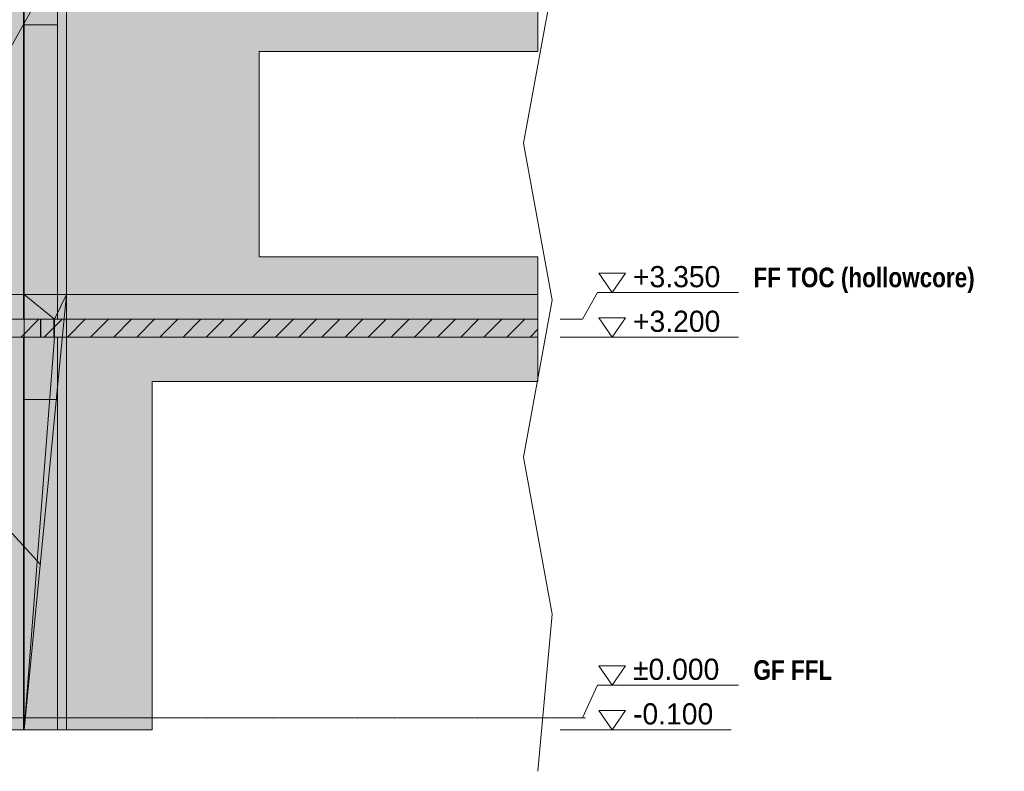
# Model space of a CAD drawing. Header units: millimetres. Extents: x -2200 to 20713, y -2973 to 10107.
# Tile 19 of 33: x 12410 to 20686, y -450 to 5868. Entities that reach past the tile are written whole.
import ezdxf

# ---------------------------------------------------------------- set-up
doc = ezdxf.new("R2010")
doc.units = ezdxf.units.MM
doc.linetypes.add('DASHED', pattern=[1.524, 1.27, -0.254])
for name, color, linetype in [('FILL-EPS', 7, 'Continuous'), ('FILL-INK', 7, 'Continuous'), ('FILL-LIGHT', 7, 'Continuous'), ('FILL-WHITE', 7, 'Continuous'), ('LINE-CORE', 7, 'Continuous'), ('LINE-INK', 7, 'Continuous'), ('LINE-STEEL-DASH', 7, 'DASHED'), ('LINE-STEEL_GREY', 7, 'Continuous'), ('TEXT-INK', 7, 'Continuous'), ('TEXT-STEEL', 7, 'Continuous')]:
    doc.layers.add(name, color=color, linetype=linetype)
doc.styles.add('OpenSansCondensed-Bold', font='OpenSansCondensed-Bold.ttf')

msp = doc.modelspace()

# ---------------------------------------------------------------- hatches: boundary and pattern name
at = {"layer": 'FILL-EPS', "true_color": 0xccffff}
h = msp.add_hatch(color=256, dxfattribs=at)
h.dxf.hatch_style = 1
h.paths.add_polyline_path([(12607.8, 3200), (12728.8, 3200), (12728.8, 2678.7), (12728.8, 2675.5), (12451.2, 2675.5), (12443, 2675.5), (12443, 2678.7), (12443, 3200), (12606, 3200)])
at = {"layer": 'FILL-INK', "true_color": 0x1a1a1f}
h = msp.add_hatch(color=256, dxfattribs=at)
h.dxf.hatch_style = 1
h.paths.add_polyline_path([(12586.1, 1287.5), (12432.7, 1384.1), (12502.6, 1448.4)])
at = {"layer": 'FILL-LIGHT', "true_color": 0xcccccf}
h = msp.add_hatch(color=256, dxfattribs=at)
h.dxf.hatch_style = 1
h.paths.add_polyline_path([(12584.8, 3350), (12584.8, 3204.1), (12584.8, 3200), (12413.5, 3200), (6371.2, 3200), (6371.2, 3345.9), (6371.2, 3350), (6542.5, 3350)])
h = msp.add_hatch(color=256, dxfattribs=at)
h.dxf.hatch_style = 1
h.paths.add_polyline_path([(16765.5, 3350), (16765.5, 3200), (12587.2, 3200), (12587.2, 3345.9), (12587.2, 3350), (12758.6, 3350)])
at = {"layer": 'FILL-WHITE', "true_color": 0xffffff}
h = msp.add_hatch(color=256, dxfattribs=at)
h.dxf.hatch_style = 1
h.paths.add_polyline_path([(9478, 9805.3), (12447.3, 6836), (12447.3, 3557.6), (11696, 3557.6), (11696, 6275), (10662, 6275), (10662, 6350), (10651.9, 6511.1), (10621.7, 6669.4), (10571.9, 6822.2), (10503.4, 6967), (10417.4, 7101.2), (10315.4, 7222.6), (10199, 7329), (10070.3, 7418.7), (9931.4, 7490.1), (9784.8, 7541.9), (9633, 7573.4), (9478.5, 7584), (9324, 7573.4), (9172.2, 7541.9), (9025.6, 7490.1), (8886.8, 7418.7), (8758, 7329), (8641.6, 7222.6), (8539.6, 7101.2), (8453.6, 6967), (8385.1, 6822.2), (8335.3, 6669.4), (8305.1, 6511.1), (8295, 6350), (8295, 6275), (7261, 6275), (7261, 3557.6), (6508.8, 3557.6), (6508.8, 6836.1)])
h = msp.add_hatch(color=256, dxfattribs=at)
h.dxf.hatch_style = 1
h.paths.add_polyline_path([(9478, 9805.3), (12447.3, 6836), (12447.3, 3557.6), (11696, 3557.6), (11696, 6275), (10662, 6275), (10662, 6350), (10651.9, 6511.1), (10621.7, 6669.4), (10571.9, 6822.2), (10503.4, 6967), (10417.4, 7101.2), (10315.4, 7222.6), (10199, 7329), (10070.3, 7418.7), (9931.4, 7490.1), (9784.8, 7541.9), (9633, 7573.4), (9478.5, 7584), (9324, 7573.4), (9172.2, 7541.9), (9025.6, 7490.1), (8886.8, 7418.7), (8758, 7329), (8641.6, 7222.6), (8539.6, 7101.2), (8453.6, 6967), (8385.1, 6822.2), (8335.3, 6669.4), (8305.1, 6511.1), (8295, 6350), (8295, 6275), (7261, 6275), (7261, 3557.6), (6508.8, 3557.6), (6508.8, 6836.1)])
h = msp.add_hatch(color=256, dxfattribs=at)
h.dxf.hatch_style = 1
h.paths.add_polyline_path([(12443, 9227), (12728.8, 9227), (12728.8, 3350), (12443, 3350)])
h = msp.add_hatch(color=256, dxfattribs=at)
h.dxf.hatch_style = 1
h.paths.add_polyline_path([(12803.1, 6480.2), (12803.1, 3557.6), (12803.1, 3557.6), (12447.3, 3557.6), (12447.3, 6836)])
h = msp.add_hatch(color=256, dxfattribs=at)
h.dxf.hatch_style = 1
h.paths.add_polyline_path([(12447.5, 6835.8), (12447.5, 6835.8), (12803.1, 6480.2), (12803.1, 6480.2), (12803.1, 3557.6), (12447.5, 3557.6), (12447.3, 3556), (12447.3, 3556), (12447.3, 6836)])
h = msp.add_hatch(color=256, dxfattribs=at)
h.dxf.hatch_style = 1
h.paths.add_polyline_path([(12728.8, 6674.1), (12728.8, 3350), (12728.8, 3350), (12443, 3350), (12443, 6674.1), (12443, 6674.1)])
h = msp.add_hatch(color=256, dxfattribs=at)
h.dxf.hatch_style = 1
h.paths.add_polyline_path([(12803.1, 6425), (12803.1, 3557.6), (12803.1, 3557.6), (12447.5, 3557.6), (12447.5, 6425), (12447.5, 6425)])
h = msp.add_hatch(color=256, dxfattribs=at)
h.dxf.hatch_style = 1
h.paths.add_polyline_path([(12447.5, 3557.6), (12447.5, 6425), (12803.1, 6425), (12803.1, 6425), (12803.1, 3557.6), (12447.5, 3557.6)])
h = msp.add_hatch(color=256, dxfattribs=at)
h.dxf.hatch_style = 1
h.paths.add_polyline_path([(12803.1, 6425), (12803.1, 3557.6), (12803.1, 3557.6), (12447.5, 3557.6), (12447.5, 6425), (12447.5, 6425)])
h = msp.add_hatch(color=256, dxfattribs=at)
h.dxf.hatch_style = 1
h.paths.add_polyline_path([(12447.5, 3557.6), (12447.5, 6425), (12803.1, 6425), (12803.1, 6425), (12803.1, 3557.6), (12447.5, 3557.6)])
h = msp.add_hatch(color=256, dxfattribs=at)
h.dxf.hatch_style = 1
h.paths.add_polyline_path([(12803.1, 6425), (12803.1, 6425), (16765.5, 6425), (16765.5, 5600.5), (14422.5, 5600.5), (14422.5, 3875), (16765.5, 3875), (16765.5, 3557.6), (12803.1, 3557.6), (12803.1, 6425)])
h = msp.add_hatch(color=256, dxfattribs=at)
h.dxf.hatch_style = 1
h.paths.add_polyline_path([(12803.1, 6425), (16765.5, 6425), (16765.5, 5600.5), (14422.5, 5600.5), (14422.5, 3875), (16765.5, 3875), (16765.5, 3557.6), (12803.1, 3557.6)])
h = msp.add_hatch(color=256, dxfattribs=at)
h.dxf.hatch_style = 1
h.paths.add_polyline_path([(12443, 3350), (12443, 5825.5), (12728.8, 5825.5), (12728.8, 5825.5), (12728.8, 3350), (12443, 3350)])
h = msp.add_hatch(color=256, dxfattribs=at)
h.dxf.hatch_style = 1
h.paths.add_polyline_path([(12728.8, 5825.5), (12728.8, 3350), (12728.8, 3350), (12443, 3350), (12443, 5825.5), (12443, 5825.5)])
h = msp.add_hatch(color=256, dxfattribs=at)
h.dxf.hatch_style = 1
h.paths.add_polyline_path([(12803.2, 3559.2), (12803.2, 3559.2), (12803.2, 3559.2), (12803.4, 3559.1), (12803, 3557.6)])
h = msp.add_hatch(color=256, dxfattribs=at)
h.dxf.hatch_style = 1
h.paths.add_polyline_path([(12803.2, 3559.2), (12803.2, 3559.2), (12803.2, 3559.2), (12803.4, 3559.1), (12803, 3557.6)])
h = msp.add_hatch(color=256, dxfattribs=at)
h.dxf.hatch_style = 1
h.paths.add_polyline_path([(6507.2, 3351.2), (6508.8, 3351.3), (6508.8, 3557.6), (7261, 3557.6), (7261, 3498.7), (11696, 3498.7), (11696, 3557.6), (12447.2, 3557.6), (12447.2, 3351.3), (6508.8, 3351.3), (6508.8, 3351.3), (6507.2, 3351.2)])
h = msp.add_hatch(color=256, dxfattribs=at)
h.dxf.hatch_style = 1
h.paths.add_polyline_path([(7261, 3557.6), (7261, 3498.7), (11696, 3498.7), (11696, 3557.6), (12447.2, 3557.6), (12447.2, -100), (11846, -100), (11846, 2825.5), (7110.5, 2825.5), (7110.5, -100), (6508.8, -100), (6508.8, 3557.6)])
h = msp.add_hatch(color=256, dxfattribs=at)
h.dxf.hatch_style = 1
h.paths.add_polyline_path([(12447.2, 3557.6), (12447.4, 3557.6), (12447.4, 3558), (12447.4, 3557.6), (12803, 3557.6), (12803, -100), (12447.4, -100), (12447.3, -101.6), (12447.3, -101.6), (12447.3, -101.6), (12447.2, -101.6), (12447.2, 3198.7), (12447.4, 3198.7), (12697.2, 3198.7), (12697.2, 3351.3), (12447.2, 3351.3)])
h = msp.add_hatch(color=256, dxfattribs=at)
h.dxf.hatch_style = 1
h.paths.add_polyline_path([(12803, 3557.6), (12803, -100), (12803, -100), (12447.2, -100), (12447.2, 3557.6), (12447.2, 3557.6)])
h = msp.add_hatch(color=256, dxfattribs=at)
h.dxf.hatch_style = 1
h.paths.add_polyline_path([(12447.4, 3198.7), (12447.4, 3198.7), (12701.4, 3198.7), (12701.4, 3351.3), (12447.4, 3351.3), (12447.4, 3557.6), (12447.4, 3557.6), (12447.4, 3557.6), (12803, 3557.6), (12803, -100), (12803, -100), (12803.1, -101.6), (12803.1, -101.6), (12803, -100), (12447.4, -100), (12447.4, 3198.7), (12447.4, 3198.7)])
h = msp.add_hatch(color=256, dxfattribs=at)
h.dxf.hatch_style = 1
h.paths.add_polyline_path([(12447.4, 3557.6), (12803, 3557.6), (12803, -100), (12447.4, -100), (12447.4, 3198.7), (12701.4, 3198.7), (12701.4, 3351.3), (12447.4, 3351.3)])
h = msp.add_hatch(color=256, dxfattribs=at)
h.dxf.hatch_style = 1
h.paths.add_polyline_path([(12803, -100), (12447.4, -100), (12803, 3557.4), (12802.9, 3557.4), (12701.4, 3351.3), (12447.4, 3557.6), (12803, 3557.6)])
h = msp.add_hatch(color=256, dxfattribs=at)
h.dxf.hatch_style = 1
h.paths.add_polyline_path([(12447.4, 3351.3), (12447.4, 3557.6), (12701.4, 3351.3)])
h = msp.add_hatch(color=256, dxfattribs=at)
h.dxf.hatch_style = 1
h.paths.add_polyline_path([(12701.4, 3198.7), (12701.4, 3351.3), (12803, 3557.6), (12803, 3557.6), (12447.4, -100)])
h = msp.add_hatch(color=256, dxfattribs=at)
h.dxf.hatch_style = 1
h.paths.add_polyline_path([(12447.4, 3557.6), (12803, 3557.6), (12803, 3351.3), (12447.4, 3351.3)])
h = msp.add_hatch(color=256, dxfattribs=at)
h.dxf.hatch_style = 1
h.paths.add_polyline_path([(12803, 3558), (12803, 3557.6), (12803, 3557.6)])
h = msp.add_hatch(color=256, dxfattribs=at)
h.dxf.hatch_style = 1
h.paths.add_polyline_path([(12803, 3557.6), (12803, 3557.6), (12803, 3557.6), (12803, 3557.6), (12803, 3557.6)])
h = msp.add_hatch(color=256, dxfattribs=at)
h.dxf.hatch_style = 1
h.paths.add_polyline_path([(12803, 3557.6), (16765.5, 3557.6), (16765.5, 2825.5), (13522.5, 2825.5), (13522.5, -100), (13522.5, -100), (13522.5, -100), (13522.5, -100), (12803, -100), (12803, 3557.6), (12803, 3557.6)])
h = msp.add_hatch(color=256, dxfattribs=at)
h.dxf.hatch_style = 1
h.paths.add_polyline_path([(12803, 3557.6), (16765.5, 3557.6), (16765.5, 3351.3), (12803, 3351.3)])
h = msp.add_hatch(color=256, dxfattribs=at)
h.dxf.hatch_style = 1
h.paths.add_polyline_path([(6508.8, 3351.3), (12447.2, 3351.3), (12447.2, 3351.3), (12447.2, 3198.7), (6508.8, 3198.7), (6508.8, 3198.7)])
h = msp.add_hatch(color=256, dxfattribs=at)
h.dxf.hatch_style = 1
h.paths.add_polyline_path([(12447.2, 3198.7), (12447.2, 3198.7), (12447.2, 3351.3), (12697.2, 3351.3), (12697.2, 3351.3), (12697.2, 3351.3), (12697.2, 3351.3), (12697.2, 3198.7), (12447.2, 3198.7), (12447.2, 3198.7)])
h = msp.add_hatch(color=256, dxfattribs=at)
h.dxf.hatch_style = 1
h.paths.add_polyline_path([(12701.4, 3351.3), (12803, 3351.3), (12803, 3198.7), (12701.4, 3198.7)])
h = msp.add_hatch(color=256, dxfattribs=at)
h.dxf.hatch_style = 1
h.paths.add_polyline_path([(12803, 3351.3), (16765.5, 3351.3), (16765.5, 3198.7), (12803, 3198.7), (12803, 3198.7)])
h = msp.add_hatch(color=256, dxfattribs=at)
h.dxf.hatch_style = 1
h.paths.add_polyline_path([(6508.8, 3198.7), (12447.2, 3198.7), (12447.2, -100), (11846, -100), (11846, 2825.5), (7110.5, 2825.5), (7110.5, -100), (6508.8, -100), (6508.8, -100), (6508.8, -100), (6508.8, -100), (6508.8, 3198.7), (6508.8, 3198.7)])
h = msp.add_hatch(color=256, dxfattribs=at)
h.dxf.hatch_style = 1
h.paths.add_polyline_path([(12447.4, 3200), (12447.4, 3198.7), (12728.8, 3198.7), (12728.8, -100), (12728.8, -100), (12728.8, -100), (12728.8, -100.4), (12728.8, -100), (12443, -100), (12443, 3200)])
h = msp.add_hatch(color=256, dxfattribs=at)
h.dxf.hatch_style = 1
h.paths.add_polyline_path([(12447.4, 3200), (12728.8, 3200), (12728.8, 3198.7), (12447.4, 3198.7)])
h = msp.add_hatch(color=256, dxfattribs=at)
h.dxf.hatch_style = 1
h.paths.add_polyline_path([(12447.4, 3198.7), (12701.4, 3198.7), (12447.4, -100)])
h = msp.add_hatch(color=256, dxfattribs=at)
h.dxf.hatch_style = 1
h.paths.add_polyline_path([(12447.4, -100), (12447.4, 3198.7), (12803, 3198.7), (12803, 3198.7), (12803, 3198.7), (12803, 3198.7), (12803, -100), (12447.4, -100), (12447.4, -100), (12447.4, -100)])
h = msp.add_hatch(color=256, dxfattribs=at)
h.dxf.hatch_style = 1
h.paths.add_polyline_path([(16765.5, 3198.7), (16765.5, 2825.5), (13522.5, 2825.5), (13522.5, -100), (12803, -100), (12803, 3198.7)])
h = msp.add_hatch(color=256, dxfattribs=at)
h.dxf.hatch_style = 1
h.paths.add_polyline_path([(12443, -100), (12443, -100), (12443, 2675.5), (12728.8, 2675.5), (12728.8, 2675.5), (12728.8, 2675.5), (12728.8, 2675.5), (12728.8, -100), (12443, -100), (12443, -100)])
h = msp.add_hatch(color=256, dxfattribs=at)
h.dxf.hatch_style = 1
h.paths.add_polyline_path([(12443, 2675.5), (12443, 2675.5), (12728.8, 2675.5), (12728.8, -100), (12728.8, -100), (12728.8, -100), (12728.8, -100), (12443, -100), (12443, 2675.5), (12443, 2675.5)])
h = msp.add_hatch(color=256, dxfattribs=at)
h.dxf.hatch_style = 1
h.paths.add_polyline_path([(12443, -100), (12443, -100), (12443, 2675.5), (12728.8, 2675.5), (12728.8, 2675.5), (12728.8, 2675.5), (12728.8, 2675.5), (12728.8, -100), (12443, -100), (12443, -100)])

# ---------------------------------------------------------------- linework, layer by layer
at = {"layer": 'LINE-CORE', "lineweight": 5}
msp.add_lwpolyline([(9478, 9805.3), (12447.3, 6836), (12447.3, 3557.6), (11696, 3557.6)], dxfattribs=at)
msp.add_lwpolyline([(9478, 9805.3), (12447.3, 6836), (12447.3, 3557.6), (11696, 3557.6)], dxfattribs=at)
for points in [[(12443, 9227), (12728.8, 9227), (12728.8, 3350), (12443, 3350)], [(12803.1, 6480.2), (12803.1, 3557.6), (12803.1, 3557.6), (12447.3, 3557.6), (12447.3, 6836)], [(12447.5, 6835.8), (12447.5, 6835.8), (12803.1, 6480.2), (12803.1, 6480.2), (12803.1, 3557.6), (12447.5, 3557.6), (12447.3, 3556), (12447.3, 3556), (12447.3, 6836)], [(12728.8, 6674.1), (12728.8, 3350), (12728.8, 3350), (12443, 3350), (12443, 6674.1), (12443, 6674.1)], [(12803.1, 6425), (12803.1, 3557.6), (12803.1, 3557.6), (12447.5, 3557.6), (12447.5, 6425), (12447.5, 6425)], [(12447.5, 3557.6), (12447.5, 6425), (12803.1, 6425), (12803.1, 6425), (12803.1, 3557.6), (12447.5, 3557.6)], [(12803.1, 6425), (12803.1, 3557.6), (12803.1, 3557.6), (12447.5, 3557.6), (12447.5, 6425), (12447.5, 6425)], [(12447.5, 3557.6), (12447.5, 6425), (12803.1, 6425), (12803.1, 6425), (12803.1, 3557.6), (12447.5, 3557.6)], [(12803.1, 6425), (12803.1, 6425), (16765.5, 6425), (16765.5, 5600.5), (14422.5, 5600.5), (14422.5, 3875), (16765.5, 3875), (16765.5, 3557.6), (12803.1, 3557.6), (12803.1, 6425)], [(12803.1, 6425), (16765.5, 6425), (16765.5, 5600.5), (14422.5, 5600.5), (14422.5, 3875), (16765.5, 3875), (16765.5, 3557.6), (12803.1, 3557.6)], [(12443, 3350), (12443, 5825.5), (12728.8, 5825.5), (12728.8, 5825.5), (12728.8, 3350), (12443, 3350)], [(12728.8, 5825.5), (12728.8, 3350), (12728.8, 3350), (12443, 3350), (12443, 5825.5), (12443, 5825.5)], [(12803.2, 3559.2), (12803.2, 3559.2), (12803.2, 3559.2), (12803.4, 3559.1), (12803, 3557.6)], [(12803.2, 3559.2), (12803.2, 3559.2), (12803.2, 3559.2), (12803.4, 3559.1), (12803, 3557.6)], [(6507.2, 3351.2), (6508.8, 3351.3), (6508.8, 3557.6), (7261, 3557.6), (7261, 3498.7), (11696, 3498.7), (11696, 3557.6), (12447.2, 3557.6), (12447.2, 3351.3), (6508.8, 3351.3), (6508.8, 3351.3), (6507.2, 3351.2)], [(7261, 3557.6), (7261, 3498.7), (11696, 3498.7), (11696, 3557.6), (12447.2, 3557.6), (12447.2, -100), (11846, -100), (11846, 2825.5), (7110.5, 2825.5), (7110.5, -100), (6508.8, -100), (6508.8, 3557.6)], [(12447.2, 3557.6), (12447.4, 3557.6), (12447.4, 3558), (12447.4, 3557.6), (12803, 3557.6), (12803, -100), (12447.4, -100), (12447.3, -101.6), (12447.3, -101.6), (12447.3, -101.6), (12447.2, -101.6), (12447.2, 3198.7), (12447.4, 3198.7), (12697.2, 3198.7), (12697.2, 3351.3), (12447.2, 3351.3)], [(12803, 3557.6), (12803, -100), (12803, -100), (12447.2, -100), (12447.2, 3557.6), (12447.2, 3557.6)], [(12447.4, 3198.7), (12447.4, 3198.7), (12701.4, 3198.7), (12701.4, 3351.3), (12447.4, 3351.3), (12447.4, 3557.6), (12447.4, 3557.6), (12447.4, 3557.6), (12803, 3557.6), (12803, -100), (12803, -100), (12803.1, -101.6), (12803.1, -101.6), (12803, -100), (12447.4, -100), (12447.4, 3198.7), (12447.4, 3198.7)], [(12447.4, 3557.6), (12803, 3557.6), (12803, -100), (12447.4, -100), (12447.4, 3198.7), (12701.4, 3198.7), (12701.4, 3351.3), (12447.4, 3351.3)], [(12803, -100), (12447.4, -100), (12803, 3557.4), (12802.9, 3557.4), (12701.4, 3351.3), (12447.4, 3557.6), (12803, 3557.6)], [(12447.4, 3351.3), (12447.4, 3557.6), (12701.4, 3351.3)], [(12701.4, 3198.7), (12701.4, 3351.3), (12803, 3557.6), (12803, 3557.6), (12447.4, -100)], [(12447.4, 3557.6), (12803, 3557.6), (12803, 3351.3), (12447.4, 3351.3)], [(12803, 3558), (12803, 3557.6), (12803, 3557.6)], [(12803, 3557.6), (12803, 3557.6), (12803, 3557.6), (12803, 3557.6), (12803, 3557.6)], [(12803, 3557.6), (16765.5, 3557.6), (16765.5, 2825.5), (13522.5, 2825.5), (13522.5, -100), (13522.5, -100), (13522.5, -100), (13522.5, -100), (12803, -100), (12803, 3557.6), (12803, 3557.6)], [(12803, 3557.6), (16765.5, 3557.6), (16765.5, 3351.3), (12803, 3351.3)], [(6508.8, 3351.3), (12447.2, 3351.3), (12447.2, 3351.3), (12447.2, 3198.7), (6508.8, 3198.7), (6508.8, 3198.7)], [(12447.2, 3198.7), (12447.2, 3198.7), (12447.2, 3351.3), (12697.2, 3351.3), (12697.2, 3351.3), (12697.2, 3351.3), (12697.2, 3351.3), (12697.2, 3198.7), (12447.2, 3198.7), (12447.2, 3198.7)], [(12701.4, 3351.3), (12803, 3351.3), (12803, 3198.7), (12701.4, 3198.7)], [(12803, 3351.3), (16765.5, 3351.3), (16765.5, 3198.7), (12803, 3198.7), (12803, 3198.7)], [(6508.8, 3198.7), (12447.2, 3198.7), (12447.2, -100), (11846, -100), (11846, 2825.5), (7110.5, 2825.5), (7110.5, -100), (6508.8, -100), (6508.8, -100), (6508.8, -100), (6508.8, -100), (6508.8, 3198.7), (6508.8, 3198.7)], [(12447.4, 3200), (12447.4, 3198.7), (12728.8, 3198.7), (12728.8, -100), (12728.8, -100), (12728.8, -100), (12728.8, -100.4), (12728.8, -100), (12443, -100), (12443, 3200)], [(12447.4, 3200), (12728.8, 3200), (12728.8, 3198.7), (12447.4, 3198.7)], [(12447.4, 3198.7), (12701.4, 3198.7), (12447.4, -100)], [(12447.4, -100), (12447.4, 3198.7), (12803, 3198.7), (12803, 3198.7), (12803, 3198.7), (12803, 3198.7), (12803, -100), (12447.4, -100), (12447.4, -100), (12447.4, -100)], [(16765.5, 3198.7), (16765.5, 2825.5), (13522.5, 2825.5), (13522.5, -100), (12803, -100), (12803, 3198.7)], [(12443, -100), (12443, -100), (12443, 2675.5), (12728.8, 2675.5), (12728.8, 2675.5), (12728.8, 2675.5), (12728.8, 2675.5), (12728.8, -100), (12443, -100), (12443, -100)], [(12443, 2675.5), (12443, 2675.5), (12728.8, 2675.5), (12728.8, -100), (12728.8, -100), (12728.8, -100), (12728.8, -100), (12443, -100), (12443, 2675.5), (12443, 2675.5)], [(12443, -100), (12443, -100), (12443, 2675.5), (12728.8, 2675.5), (12728.8, 2675.5), (12728.8, 2675.5), (12728.8, 2675.5), (12728.8, -100), (12443, -100), (12443, -100)]]:
    msp.add_lwpolyline(points, close=True, dxfattribs=at)
at = {"layer": 'LINE-INK', "lineweight": 5}
for p, q in [((16645.5, 4828.5), (16885.5, 6148.1)), ((12586, 6085.4), (11755, 4604.1)), ((16885.5, 3508.8), (16645.5, 4828.5)), ((17140.5, 3350), (17265.5, 3575)), ((17265.5, 3575), (18452.5, 3575)), ((16645.5, 2189.2), (16885.5, 3508.8)), ((16953, 3350), (17140.5, 3350)), ((16953, 3200), (17140.5, 3200)), ((17140.5, 3200), (17265.5, 3200)), ((17265.5, 3200), (18452.5, 3200)), ((12586.1, 1287.5), (11336.1, 2645.9)), ((16885.5, 869.6), (16645.5, 2189.2)), ((16765.5, -450), (16885.5, 869.6)), ((17140.5, 0), (17265.5, 275)), ((17265.5, 275), (18452.5, 275)), ((16953, 0), (17140.5, 0)), ((16953, -100), (17140.5, -100)), ((17140.5, -100), (17265.5, -100)), ((17265.5, -100), (18390.5, -100))]:
    msp.add_line(p, q, dxfattribs=at)
for points in [[(17390.5, 3575), (17278, 3737.5), (17503, 3737.5)], [(12584.8, 3350), (12584.8, 3204.1), (12584.8, 3200), (12413.5, 3200), (6371.2, 3200), (6371.2, 3345.9), (6371.2, 3350), (6542.5, 3350)], [(16765.5, 3350), (16765.5, 3200), (12587.2, 3200), (12587.2, 3345.9), (12587.2, 3350), (12758.6, 3350)], [(17390.5, 3200), (17278, 3362.5), (17503, 3362.5)], [(12607.8, 3200), (12728.8, 3200), (12728.8, 2678.7), (12728.8, 2675.5), (12451.2, 2675.5), (12443, 2675.5), (12443, 2678.7), (12443, 3200), (12606, 3200)], [(12451.2, 2675.5), (12443, 2675.5), (12443, 2678.7), (12443, 3200), (12606, 3200), (12607.8, 3200), (12728.8, 3200), (12728.8, 2678.7), (12728.8, 2675.5)], [(17390.5, 275), (17278, 437.5), (17503, 437.5)], [(17390.5, -100), (17278, 62.5), (17503, 62.5)]]:
    msp.add_lwpolyline(points, close=True, dxfattribs=at)
at = {"layer": 'LINE-STEEL-DASH', "lineweight": 5}
msp.add_line((-434.6, 0), (17165.5, 0), dxfattribs=at)
at = {"layer": 'LINE-STEEL_GREY', "lineweight": 5}
for p, q in [((12422.4, 3200), (12572.4, 3350)), ((12616.9, 3200), (12766.9, 3350)), ((12811.3, 3200), (12961.3, 3350)), ((13005.8, 3200), (13155.8, 3350)), ((13200.2, 3200), (13350.2, 3350)), ((13394.7, 3200), (13544.7, 3350)), ((13589.1, 3200), (13739.1, 3350)), ((13783.6, 3200), (13933.6, 3350)), ((13978.1, 3200), (14128.1, 3350)), ((14172.5, 3200), (14322.5, 3350)), ((14367, 3200), (14517, 3350)), ((14561.4, 3200), (14711.4, 3350)), ((14755.9, 3200), (14905.9, 3350)), ((14950.3, 3200), (15100.3, 3350)), ((15144.8, 3200), (15294.8, 3350)), ((15339.2, 3200), (15489.2, 3350)), ((15533.7, 3200), (15683.7, 3350)), ((15728.1, 3200), (15878.1, 3350)), ((15922.6, 3200), (16072.6, 3350)), ((16117.1, 3200), (16267.1, 3350)), ((16311.5, 3200), (16461.5, 3350)), ((16506, 3200), (16656, 3350)), ((16700.4, 3200), (16765.5, 3265))]:
    msp.add_line(p, q, dxfattribs=at)

# ---------------------------------------------------------------- texts
at = {"layer": 'TEXT-INK'}
for s, p in [('+3.350', (17565.5, 3618.8)), ('+3.200', (17565.5, 3243.8)), ('±0.000', (17565.5, 318.7)), ('-0.100', (17565.5, -56.3))]:
    msp.add_text(s, height=177.8, dxfattribs=at).set_placement(p)
at = {"layer": 'TEXT-STEEL', "style": 'OpenSansCondensed-Bold'}
for s, p in [('FF TOC (hollowcore)', (18577.5, 3618.8)), ('GF FFL', (18577.5, 318.7))]:
    msp.add_text(s, height=165.1, dxfattribs=at).set_placement(p)

doc.saveas('drawing.dxf')
